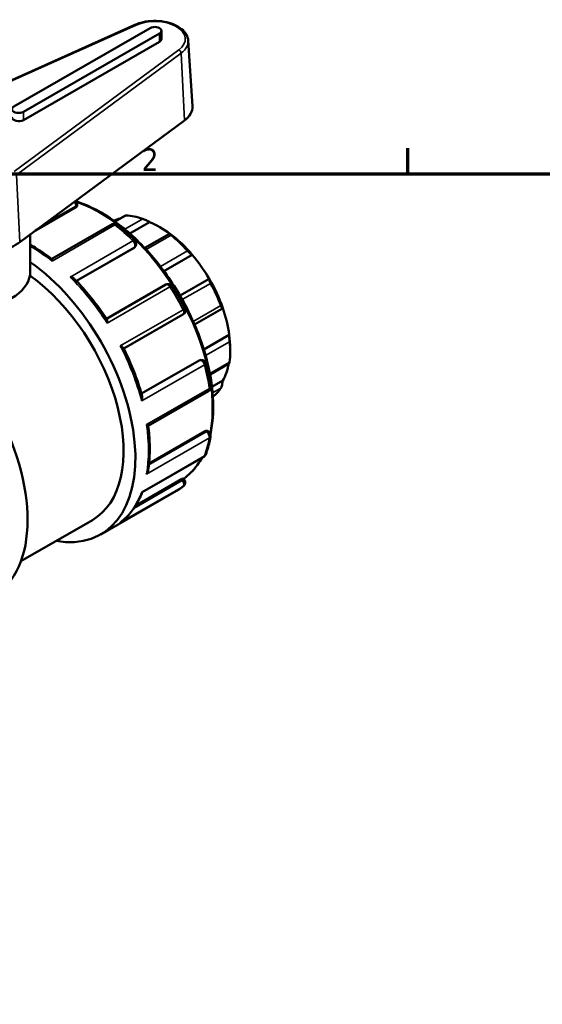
# Model space of a CAD drawing. Header units: millimetres. Extents: x 0 to 900, y -241 to 602.
# Tile 4 of 11: x 88 to 158, y 462 to 595. Entities that reach past the tile are written whole.
import ezdxf

# ---------------------------------------------------------------- set-up
doc = ezdxf.new("R2010")
doc.units = ezdxf.units.MM
for name, color, linetype, lineweight in [('Border (ANSI)', 7, 'Continuous', 70), ('Visible (ANSI)', 7, 'Continuous', 50), ('Visible Narrow (ANSI)', 7, 'Continuous', 35)]:
    doc.layers.add(name, color=color, linetype=linetype, lineweight=lineweight)
doc.styles.add('Note Text (ANSI)', font='tahoma.ttf')

# ---------------------------------------------------------------- blocks, each defined once
blk = doc.blocks.new('Borders Default Border')
at = {"layer": 'Border (ANSI)'}
blk.add_line((140.17, 574), (140.17, 577.45), dxfattribs=at)
at = {"layer": 'Border (ANSI)', "flags": 128}
blk.add_lwpolyline([(20, 20), (20, 574), (821, 574), (821, 20), (20, 20)], dxfattribs=at)
at = {"layer": 'Border (ANSI)', "insert": (104.2, 574.4), "char_height": 3.05, "attachment_point": 7, "style": 'Note Text (ANSI)'}
blk.add_mtext('2', dxfattribs=at)

msp = doc.modelspace()

# ---------------------------------------------------------------- linework, layer by layer
at = {"layer": 'Visible (ANSI)'}
for p, q in [((103.289, 594.136), (74.714, 581.317)), ((105.348, 593.696), (86.963, 583.109)), ((88.236, 582.376), (106.621, 592.963)), ((106.884, 592.226), (106.884, 593.33)), ((106.621, 591.859), (88.236, 581.272)), ((110.501, 592.012), (111.071, 583.137)), ((87.74, 564.772), (110, 581.227)), ((95.501, 569.898), (95.501, 569.71)), ((95.325, 569.489), (89.874, 566.349)), ((102.011, 568.367), (100.603, 567.557)), ((100.223, 567.18), (92.087, 562.495)), ((105.277, 567.49), (102.606, 565.952)), ((89.175, 560.808), (89.175, 565.833)), ((107.981, 565.917), (104.628, 563.986)), ((103.383, 564.218), (103.309, 564.113)), ((103.188, 564.004), (95.403, 559.521)), ((111.054, 563.056), (107.228, 560.852)), ((107.46, 559.029), (99.467, 554.426)), ((113.343, 559.816), (109.395, 557.542)), ((101.802, 550.383), (109.794, 554.985)), ((111.358, 553.644), (115.142, 555.823)), ((116.039, 552.253), (112.605, 550.276)), ((116.167, 550.387), (116.167, 549.898)), ((111.969, 548.793), (104.184, 544.31)), ((112.123, 548.843), (112.25, 548.855)), ((113.449, 546.901), (116.062, 548.406)), ((115.165, 546.061), (113.709, 545.223)), ((105.104, 539.948), (113.239, 544.632)), ((112.797, 539.226), (105.211, 534.857)), ((113.077, 539.267), (113.239, 539.173)), ((104.3, 530.977), (112.604, 535.759)), ((109.583, 532.725), (103.389, 529.158)), ((109.814, 532.829), (109.962, 532.645)), ((98.687, 525.27), (108.94, 531.174)), ((87.911, 521.661), (97.564, 527.22))]:
    msp.add_line(p, q, dxfattribs=at)
for centre, start, end in [((94.901, 569.898), 0, 49.47828), ((100.522, 566.66), 51.71731, 119.93599), ((102.891, 564.562), 324.97291, 45.39654), ((107.76, 558.509), 32.62995, 119.93599), ((109.494, 555.505), 299.93599, 27.37067), ((112.305, 548.257), 14.62151, 95.23725), ((112.94, 545.152), 299.93599, 8.31767), ((112.94, 538.653), 350.02925, 60.06401), ((112.305, 536.279), 299.93599, 339.54777), ((109.494, 532.269), 307.95037, 38.80817)]:
    msp.add_arc(centre, 0.6, start, end, dxfattribs=at)
for centre, major_axis, ratio, start_param, end_param in [((105.984, 593.33), (0.9, 0), 0.5758617, 5.4977871, 8.6393798), ((105.984, 592.226), (0.9, 0), 0.5758617, 5.4977871, 6.2831853), ((87.6, 582.743), (-0.9, 0), 0.5758617, 5.4977871, 8.6393798), ((105.984, 583.029), (5.09, 0), 0.5758617, 5.6213893, 6.3201086), ((87.6, 581.639), (-0.9, 0), 0.5758617, 0, 2.3561945), ((106.267, 555.599), (-6.986, 12.132), 0.5780931, 5.6943142, 5.933446), ((106.692, 555.844), (-6.687, 11.612), 0.5780931, 6.1054024, 6.2205082), ((106.692, 555.844), (-6.687, 11.612), 0.5780931, 5.3499073, 5.6495344), ((106.692, 555.844), (-6.687, 11.612), 0.5780931, 5.0212158, 5.3499073), ((106.267, 555.599), (6.986, -12.132), 0.5780931, 1.924403, 2.1635348), ((80.175, 568.166), (9.59, 0), 0.5758617, 5.264919, 5.6213893), ((106.692, 555.844), (-6.687, 11.612), 0.5780931, 4.7215888, 5.0212158), ((87.458, 544.768), (11.228, -19.498), 0.5780931, 5.8321585, 8.5331953), ((80.175, 560.808), (9, 0), 0.5758617, 3.5506989, 6.2831853), ((87.458, 544.768), (10.105, -17.548), 0.5780931, 0, 2.2415929), ((106.692, 555.844), (-6.687, 11.612), 0.5780931, 4.3928973, 4.7215888), ((106.267, 555.599), (6.986, -12.132), 0.5780931, 1.2960845, 1.5352163), ((72.892, 536.38), (-11.228, 19.498), 0.5780931, 3.1415927, 6.2831853), ((106.692, 555.844), (-6.687, 11.612), 0.5780931, 4.0932703, 4.3928973), ((106.692, 555.844), (-6.687, 11.612), 0.5780931, 3.9289245, 4.0932703), ((106.267, 555.599), (6.986, -12.132), 0.5780931, 0.667766, 0.9068978), ((106.692, 555.844), (6.687, -11.612), 0.5780931, 0.3233591, 0.5917189), ((106.267, 555.599), (6.986, -12.132), 0.5780931, 0.0867515, 0.2785792)]:
    msp.add_ellipse(centre, major_axis=major_axis, ratio=ratio, start_param=start_param, end_param=end_param, dxfattribs=at)
for points, knots in [([(110.501, 592.012), (110.483, 592.292), (110.398, 592.567), (110.101, 593.098), (109.88, 593.351), (109.313, 593.815), (108.957, 594.022), (108.156, 594.357), (107.71, 594.484), (106.779, 594.645), (106.294, 594.681), (105.331, 594.659), (104.854, 594.602), (104.006, 594.412), (103.631, 594.289), (103.289, 594.136)], [5.5347104, 5.5347104, 5.5347104, 5.5347104, 5.8089021, 5.8089021, 6.1101372, 6.1101372, 6.440672, 6.440672, 6.7756592, 6.7756592, 7.1082176, 7.1082176, 7.4398635, 7.4398635, 7.7303795, 7.7303795, 7.7303795, 7.7303795]), ([(95.501, 569.71), (95.501, 569.709), (95.501, 569.709), (95.5, 569.673), (95.485, 569.633), (95.424, 569.556), (95.378, 569.519), (95.325, 569.489)], [0.137067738, 0.137067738, 0.137067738, 0.137067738, 0.137240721, 0.137240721, 0.159818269, 0.159818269, 0.182395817, 0.182395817, 0.182395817, 0.182395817]), ([(95.349, 570.296), (95.654, 570.199), (95.961, 570.09), (97.902, 569.331), (99.566, 568.366), (102.8, 565.885), (104.369, 564.368), (107.254, 560.94), (108.569, 559.03), (110.815, 555.01), (111.747, 552.9), (113.133, 548.687), (113.587, 546.586), (113.967, 542.599), (113.893, 540.714), (113.539, 538.967), (113.525, 538.901), (113.511, 538.836)], [6.0638756, 6.0638756, 6.0638756, 6.0638756, 6.1247352, 6.1247352, 6.4472957, 6.4472957, 6.7703333, 6.7703333, 7.0928456, 7.0928456, 7.415158, 7.415158, 7.7377317, 7.7377317, 8.0608264, 8.0608264, 8.073464, 8.073464, 8.073464, 8.073464]), ([(102.107, 568.381), (102.08, 568.382), (102.057, 568.381), (102.027, 568.375), (102.018, 568.371), (102.011, 568.367)], [0.113138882, 0.113138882, 0.113138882, 0.113138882, 0.125898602, 0.125898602, 0.134155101, 0.134155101, 0.134155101, 0.134155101]), ([(100.894, 567.131), (101.058, 567.001), (101.223, 566.869), (101.549, 566.598), (101.712, 566.46), (102.037, 566.18), (102.198, 566.037), (102.519, 565.746), (102.679, 565.598), (102.997, 565.297), (103.155, 565.144), (103.313, 564.989)], [0.18251854, 0.18251854, 0.18251854, 0.18251854, 0.21423088, 0.21423088, 0.24594322, 0.24594322, 0.27765556, 0.27765556, 0.3093679, 0.3093679, 0.34108024, 0.34108024, 0.34108024, 0.34108024]), ([(105.277, 567.49), (105.22, 567.523), (105.15, 567.561), (104.988, 567.646), (104.897, 567.692), (104.731, 567.772), (104.647, 567.811), (104.527, 567.863), (104.488, 567.879), (104.416, 567.908), (104.383, 567.921), (104.353, 567.931)], [0.21573685, 0.21573685, 0.21573685, 0.21573685, 0.24489571, 0.24489571, 0.27594571, 0.27594571, 0.30146515, 0.30146515, 0.31422487, 0.31422487, 0.32698459, 0.32698459, 0.32698459, 0.32698459]), ([(108.182, 565.727), (108.152, 565.75), (108.125, 565.773), (108.077, 565.813), (108.056, 565.831), (108.006, 565.877), (107.987, 565.897), (107.975, 565.919), (107.984, 565.92), (108.03, 565.902), (108.065, 565.884), (108.106, 565.862)], [0.11313888, 0.11313888, 0.11313888, 0.11313888, 0.1258986, 0.1258986, 0.13865832, 0.13865832, 0.16417776, 0.16417776, 0.19522776, 0.19522776, 0.22438662, 0.22438662, 0.22438662, 0.22438662]), ([(92.089, 562.493), (91.748, 562.754), (91.404, 563.004), (90.714, 563.478), (90.368, 563.703), (89.739, 564.088), (89.457, 564.252), (89.175, 564.407)], [6.12111462, 6.12111462, 6.12111462, 6.12111462, 6.18659942, 6.18659942, 6.25208422, 6.25208422, 6.30516221, 6.30516221, 6.30516221, 6.30516221]), ([(111.054, 563.056), (111.027, 563.066), (110.99, 563.086), (110.896, 563.15), (110.838, 563.194), (110.727, 563.29), (110.667, 563.345), (110.575, 563.434), (110.544, 563.465), (110.484, 563.528), (110.455, 563.559), (110.428, 563.589)], [0.21573685, 0.21573685, 0.21573685, 0.21573685, 0.24489571, 0.24489571, 0.27594571, 0.27594571, 0.30146515, 0.30146515, 0.31422487, 0.31422487, 0.32698459, 0.32698459, 0.32698459, 0.32698459]), ([(92.089, 562.493), (92.093, 562.49), (92.097, 562.482), (92.104, 562.448), (92.108, 562.415), (92.113, 562.329), (92.114, 562.276), (92.114, 562.214), (92.114, 562.213), (92.114, 562.212)], [0.046506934, 0.046506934, 0.046506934, 0.046506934, 0.061984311, 0.061984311, 0.087440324, 0.087440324, 0.114173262, 0.114173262, 0.11466163, 0.11466163, 0.11466163, 0.11466163]), ([(94.548, 560.056), (94.55, 560.056), (94.551, 560.056), (94.639, 560.039), (94.722, 560.016), (94.876, 559.961), (94.947, 559.928), (95.061, 559.858), (95.108, 559.823), (95.145, 559.785)], [-0.00049306, -0.00049306, -0.00049306, -0.00049306, 0, 0, 0.026529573, 0.026529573, 0.051831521, 0.051831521, 0.072427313, 0.072427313, 0.072427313, 0.072427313]), ([(99.512, 554.358), (99.251, 554.755), (98.983, 555.146), (98.434, 555.915), (98.153, 556.293), (97.579, 557.035), (97.287, 557.398), (96.691, 558.109), (96.389, 558.457), (95.773, 559.134), (95.461, 559.464), (95.145, 559.785)], [5.59920847, 5.59920847, 5.59920847, 5.59920847, 5.66349801, 5.66349801, 5.72778754, 5.72778754, 5.79207708, 5.79207708, 5.85636661, 5.85636661, 5.92065615, 5.92065615, 5.92065615, 5.92065615]), ([(113.525, 559.204), (113.504, 559.241), (113.485, 559.279), (113.447, 559.355), (113.43, 559.392), (113.384, 559.497), (113.361, 559.56), (113.329, 559.669), (113.32, 559.718), (113.32, 559.786), (113.329, 559.807), (113.343, 559.816)], [0.11313888, 0.11313888, 0.11313888, 0.11313888, 0.1258986, 0.1258986, 0.13865832, 0.13865832, 0.16417776, 0.16417776, 0.19522776, 0.19522776, 0.22438662, 0.22438662, 0.22438662, 0.22438662]), ([(108.265, 558.832), (108.392, 558.635), (108.516, 558.436), (108.762, 558.035), (108.884, 557.834), (109.123, 557.429), (109.24, 557.225), (109.472, 556.816), (109.585, 556.61), (109.809, 556.197), (109.919, 555.989), (110.027, 555.781)], [0.70611731, 0.70611731, 0.70611731, 0.70611731, 0.73782965, 0.73782965, 0.76954199, 0.76954199, 0.80125433, 0.80125433, 0.83296667, 0.83296667, 0.86467901, 0.86467901, 0.86467901, 0.86467901]), ([(115.165, 555.866), (115.159, 555.84), (115.149, 555.823), (115.119, 555.818), (115.099, 555.833), (115.054, 555.891), (115.029, 555.932), (114.987, 556.018), (114.972, 556.05), (114.943, 556.119), (114.928, 556.157), (114.913, 556.196)], [0.21573685, 0.21573685, 0.21573685, 0.21573685, 0.24489571, 0.24489571, 0.27594571, 0.27594571, 0.30146515, 0.30146515, 0.31422487, 0.31422487, 0.32698459, 0.32698459, 0.32698459, 0.32698459]), ([(99.512, 554.358), (99.53, 554.331), (99.543, 554.292), (99.562, 554.194), (99.566, 554.133), (99.566, 553.997), (99.56, 553.921), (99.55, 553.84), (99.55, 553.839), (99.55, 553.837)], [0.039492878, 0.039492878, 0.039492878, 0.039492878, 0.061984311, 0.061984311, 0.087440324, 0.087440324, 0.114173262, 0.114173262, 0.11466163, 0.11466163, 0.11466163, 0.11466163]), ([(116.096, 551.304), (116.093, 551.341), (116.089, 551.381), (116.081, 551.465), (116.078, 551.509), (116.067, 551.641), (116.061, 551.73), (116.05, 551.9), (116.045, 551.991), (116.04, 552.142), (116.039, 552.205), (116.039, 552.253)], [0.11313888, 0.11313888, 0.11313888, 0.11313888, 0.1258986, 0.1258986, 0.13865832, 0.13865832, 0.16417776, 0.16417776, 0.19522776, 0.19522776, 0.22438662, 0.22438662, 0.22438662, 0.22438662]), ([(101.332, 550.751), (101.333, 550.75), (101.334, 550.75), (101.408, 550.718), (101.476, 550.686), (101.593, 550.619), (101.643, 550.585), (101.721, 550.519), (101.749, 550.487), (101.765, 550.456)], [-0.00049306, -0.00049306, -0.00049306, -0.00049306, 0, 0, 0.026529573, 0.026529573, 0.051831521, 0.051831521, 0.075410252, 0.075410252, 0.075410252, 0.075410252]), ([(104.283, 543.957), (104.164, 544.392), (104.034, 544.828), (103.754, 545.7), (103.604, 546.136), (103.286, 547.008), (103.117, 547.443), (102.761, 548.311), (102.574, 548.743), (102.183, 549.604), (101.978, 550.032), (101.765, 550.456)], [5.07493244, 5.07493244, 5.07493244, 5.07493244, 5.13921852, 5.13921852, 5.2035046, 5.2035046, 5.26779068, 5.26779068, 5.33207676, 5.33207676, 5.39636284, 5.39636284, 5.39636284, 5.39636284]), ([(112.885, 548.409), (112.941, 548.195), (112.995, 547.981), (113.096, 547.555), (113.145, 547.342), (113.236, 546.918), (113.279, 546.707), (113.361, 546.285), (113.399, 546.075), (113.47, 545.656), (113.503, 545.447), (113.533, 545.239)], [1.22971609, 1.22971609, 1.22971609, 1.22971609, 1.26142843, 1.26142843, 1.29314077, 1.29314077, 1.32485311, 1.32485311, 1.35656545, 1.35656545, 1.38827779, 1.38827779, 1.38827779, 1.38827779]), ([(116.062, 548.406), (116.066, 548.408), (116.07, 548.416), (116.078, 548.447), (116.081, 548.465), (116.089, 548.513), (116.093, 548.541), (116.096, 548.574)], [0.285742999, 0.285742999, 0.285742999, 0.285742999, 0.30146515, 0.30146515, 0.31422487, 0.31422487, 0.32698459, 0.32698459, 0.32698459, 0.32698459]), ([(114.913, 545.045), (114.928, 545.067), (114.943, 545.095), (114.972, 545.158), (114.987, 545.194), (115.029, 545.31), (115.054, 545.399), (115.099, 545.582), (115.119, 545.69), (115.149, 545.889), (115.159, 545.982), (115.165, 546.061)], [0.11313888, 0.11313888, 0.11313888, 0.11313888, 0.1258986, 0.1258986, 0.13865832, 0.13865832, 0.16417776, 0.16417776, 0.19522776, 0.19522776, 0.22438662, 0.22438662, 0.22438662, 0.22438662]), ([(104.283, 543.957), (104.297, 543.908), (104.304, 543.853), (104.308, 543.721), (104.301, 543.642), (104.273, 543.479), (104.25, 543.393), (104.221, 543.308), (104.22, 543.306), (104.219, 543.305)], [0.042374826, 0.042374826, 0.042374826, 0.042374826, 0.061984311, 0.061984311, 0.087440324, 0.087440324, 0.114173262, 0.114173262, 0.11466163, 0.11466163, 0.11466163, 0.11466163]), ([(104.872, 540.115), (104.873, 540.114), (104.874, 540.114), (104.926, 540.083), (104.971, 540.056), (105.042, 540.009), (105.069, 539.989), (105.097, 539.965), (105.103, 539.957), (105.104, 539.951)], [-0.00049306, -0.00049306, -0.00049306, -0.00049306, 0, 0, 0.026529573, 0.026529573, 0.051831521, 0.051831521, 0.068414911, 0.068414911, 0.068414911, 0.068414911]), ([(105.093, 533.95), (105.151, 534.317), (105.197, 534.692), (105.267, 535.456), (105.29, 535.845), (105.314, 536.636), (105.315, 537.038), (105.293, 537.853), (105.271, 538.266), (105.204, 539.102), (105.16, 539.525), (105.104, 539.951)], [4.54709255, 4.54709255, 4.54709255, 4.54709255, 4.61256103, 4.61256103, 4.67802951, 4.67802951, 4.74349799, 4.74349799, 4.80896647, 4.80896647, 4.87443495, 4.87443495, 4.87443495, 4.87443495]), ([(112.797, 539.226), (112.851, 539.256), (112.906, 539.278), (113.003, 539.292), (113.045, 539.284), (113.077, 539.267)], [0.182395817, 0.182395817, 0.182395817, 0.182395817, 0.205060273, 0.205060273, 0.227607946, 0.227607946, 0.227607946, 0.227607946]), ([(113.531, 538.549), (113.5, 538.373), (113.466, 538.2), (113.394, 537.856), (113.355, 537.687), (113.272, 537.352), (113.227, 537.186), (113.134, 536.86), (113.084, 536.698), (112.98, 536.381), (112.925, 536.224), (112.867, 536.07)], [1.75331486, 1.75331486, 1.75331486, 1.75331486, 1.7850272, 1.7850272, 1.81673954, 1.81673954, 1.84845188, 1.84845188, 1.88016423, 1.88016423, 1.91187657, 1.91187657, 1.91187657, 1.91187657]), ([(112.33, 535.601), (112.153, 535.281), (111.962, 534.976), (111.216, 533.931), (110.578, 533.288), (109.855, 532.777)], [8.30510329, 8.30510329, 8.30510329, 8.30510329, 8.38300255, 8.38300255, 8.58751259, 8.58751259, 8.58751259, 8.58751259]), ([(105.093, 533.95), (105.092, 533.939), (105.09, 533.929), (105.072, 533.835), (105.045, 533.753), (104.973, 533.593), (104.927, 533.514), (104.874, 533.44), (104.873, 533.439), (104.872, 533.437)], [0.058627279, 0.058627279, 0.058627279, 0.058627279, 0.061984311, 0.061984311, 0.087440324, 0.087440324, 0.114173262, 0.114173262, 0.11466163, 0.11466163, 0.11466163, 0.11466163]), ([(109.583, 532.725), (109.636, 532.756), (109.686, 532.783), (109.763, 532.819), (109.789, 532.829), (109.808, 532.832), (109.812, 532.831), (109.814, 532.829)], [0.182395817, 0.182395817, 0.182395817, 0.182395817, 0.204973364, 0.204973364, 0.227550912, 0.227550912, 0.2367293, 0.2367293, 0.2367293, 0.2367293]), ([(101.412, 526.937), (101.663, 527.135), (101.904, 527.348), (102.362, 527.806), (102.579, 528.049), (102.99, 528.565), (103.184, 528.837), (103.547, 529.407), (103.716, 529.705), (104.029, 530.325), (104.173, 530.646), (104.304, 530.979)], [4.00946596, 4.00946596, 4.00946596, 4.00946596, 4.07907696, 4.07907696, 4.14868796, 4.14868796, 4.21829896, 4.21829896, 4.28790996, 4.28790996, 4.35724147, 4.35724147, 4.35724147, 4.35724147]), ([(104.219, 530.999), (104.22, 530.998), (104.221, 530.998), (104.25, 530.983), (104.272, 530.975), (104.292, 530.974), (104.297, 530.975), (104.3, 530.977)], [-0.00049306, -0.00049306, -0.00049306, -0.00049306, 0, 0, 0.026529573, 0.026529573, 0.036492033, 0.036492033, 0.036492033, 0.036492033]), ([(109.863, 531.796), (109.804, 531.75), (109.745, 531.705), (109.625, 531.617), (109.565, 531.574), (109.443, 531.489), (109.381, 531.447), (109.257, 531.366), (109.194, 531.327), (109.068, 531.249), (109.004, 531.211), (108.94, 531.174)], [2.276913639, 2.276913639, 2.276913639, 2.276913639, 2.293156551, 2.293156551, 2.309399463, 2.309399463, 2.325642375, 2.325642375, 2.341885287, 2.341885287, 2.358128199, 2.358128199, 2.358128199, 2.358128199]), ([(101.412, 526.937), (101.388, 526.917), (101.362, 526.899), (101.334, 526.88), (101.333, 526.879), (101.332, 526.879)], [0.1046650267, 0.1046650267, 0.1046650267, 0.1046650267, 0.1141732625, 0.1141732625, 0.1146616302, 0.1146616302, 0.1146616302, 0.1146616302])]:
    msp.add_open_spline(points, degree=3, knots=knots, dxfattribs=at)
for points in [[(103.309, 564.113), (103.278, 564.069), (103.236, 564.031), (103.188, 564.004)], [(111.969, 548.793), (112.017, 548.82), (112.07, 548.838), (112.123, 548.843)]]:
    msp.add_open_spline(points, degree=3, dxfattribs=at)
at = {"layer": 'Visible Narrow (ANSI)'}
for p, q in [((74.878, 581.28), (103.452, 594.098)), ((106.621, 591.859), (106.621, 592.963)), ((109.235, 590.768), (86.976, 574.313)), ((87.291, 573.861), (109.55, 590.317)), ((109.55, 590.317), (110, 581.227)), ((88.236, 581.272), (88.236, 582.376)), ((87.291, 573.861), (87.74, 564.772)), ((90.882, 567.095), (95.325, 569.653)), ((95.325, 569.653), (95.325, 569.489)), ((100.636, 567.534), (102.107, 568.381)), ((92.114, 562.212), (100.599, 567.098)), ((104.353, 567.931), (101.926, 566.533)), ((104.813, 563.787), (108.182, 565.727)), ((103.033, 564.943), (94.548, 560.056)), ((95.365, 559.56), (103.259, 564.105)), ((103.259, 564.105), (103.188, 564.004)), ((110.428, 563.589), (106.759, 561.477)), ((109.702, 557.002), (113.525, 559.204)), ((99.55, 553.837), (108.035, 558.724)), ((114.913, 556.196), (111.182, 554.047)), ((109.817, 555.637), (101.332, 550.751)), ((112.853, 549.437), (116.096, 551.304)), ((112.093, 548.804), (104.199, 544.258)), ((111.969, 548.793), (112.093, 548.804)), ((116.096, 548.574), (113.423, 547.035)), ((104.219, 543.305), (112.705, 548.191)), ((113.357, 545.001), (104.872, 540.115)), ((113.794, 544.401), (114.913, 545.045)), ((112.94, 539.143), (105.192, 534.682)), ((112.797, 539.226), (112.94, 539.143)), ((104.872, 533.437), (113.357, 538.324)), ((112.705, 535.885), (104.219, 530.999)), ((109.706, 532.572), (103.149, 528.795)), ((109.583, 532.725), (109.706, 532.572)), ((101.332, 526.879), (109.817, 531.765))]:
    msp.add_line(p, q, dxfattribs=at)
for centre, major_axis, ratio, start_param, end_param in [((105.984, 592.226), (4.12, 0), 0.5758617, 5.6213893, 8.5157776), ((103.452, 593.771), (-0.164, 0.365), 0.5024111, 5.5543225, 6.2831853), ((105.984, 591.916), (4.52, 0), 0.5758617, 5.6213893, 6.3201086), ((109.235, 590.441), (-0.238, 0.322), 0.6449546, 3.911337, 5.4297734), ((94.901, 569.898), (-0.299, 0.52), 0.5780931, 3.9289245, 5.0065209), ((94.901, 569.898), (0.6, 0), 0.5758617, 5.4977871, 6.2831853), ((98.489, 551.12), (10.779, -18.718), 0.5780931, 0.5855562, 2.5599114), ((100.522, 566.66), (-0.299, 0.52), 0.5780931, 5.3172023, 6.2831853), ((100.522, 566.66), (0.372, 0.471), 0.463968, 0, 0.8598062), ((97.711, 550.672), (11.228, -19.498), 0.5780931, 2.017048, 2.1756097), ((89.226, 545.786), (11.228, -19.498), 0.5780931, 2.1756097, 2.3613317), ((102.891, 564.562), (0.421, 0.427), 0.3521626, 0, 0.905031), ((102.891, 564.562), (0.299, -0.52), 0.5780931, 0.2637331, 2.017048), ((102.891, 564.562), (0.491, -0.344), 0.7877574, 5.930605, 6.2831853), ((89.226, 545.786), (11.228, -19.498), 0.5780931, 1.6520109, 2.017048), ((107.76, 558.509), (-0.299, 0.52), 0.5780931, 4.7936035, 6.2831853), ((107.76, 558.509), (0.505, 0.324), 0.0661959, 0, 0.9528483), ((97.711, 550.672), (11.228, -19.498), 0.5780931, 1.4934492, 1.6520109), ((109.494, 555.505), (0.299, -0.52), 0.5780931, 0, 1.4934492), ((109.494, 555.505), (0.533, 0.276), 0.0630501, 5.3301919, 6.2831853), ((89.226, 545.786), (11.228, -19.498), 0.5780931, 1.1284121, 1.4934492), ((112.305, 548.257), (-0.055, 0.597), 0.7885742, 0, 0.3479284), ((112.305, 548.257), (-0.299, 0.52), 0.5780931, 4.2700048, 6.0233196), ((112.305, 548.257), (0.581, 0.151), 0.3493133, 5.3772602, 6.2831853), ((97.711, 550.672), (11.228, -19.498), 0.5780931, 0.9698504, 1.1284121), ((112.94, 545.152), (0.299, -0.52), 0.5780931, 0, 0.9698504), ((112.94, 545.152), (0.594, 0.087), 0.4613686, 5.422063, 6.2831853), ((89.226, 545.786), (11.228, -19.498), 0.5780931, 0.6048133, 0.9698504), ((112.94, 538.653), (0.299, 0.52), 0.5780931, 0, 0.7834645), ((112.94, 538.653), (-0.299, 0.52), 0.5780931, 3.746406, 5.4997209), ((97.711, 550.672), (11.228, -19.498), 0.5780931, 0.4462516, 0.6048133), ((112.94, 538.653), (0.591, -0.104), 0.6712243, 5.6068711, 6.2831853), ((98.489, 551.12), (10.779, -18.718), 0.5780931, 0.0557646, 0.3411285), ((112.305, 536.279), (0.299, -0.52), 0.5780931, 0, 0.4462516), ((112.305, 536.279), (0.562, -0.21), 0.7360637, 5.7360433, 6.2831853), ((109.494, 532.269), (0.468, 0.376), 0.2127125, 0, 0.9377138), ((109.494, 532.269), (0.299, -0.52), 0.5780931, 0.0812146, 1.8345294), ((89.226, 545.786), (11.228, -19.498), 0.5780931, 0.0812146, 0.4462516), ((97.711, 550.672), (11.228, -19.498), 0.5780931, 0, 0.0812146), ((109.494, 532.269), (0.369, -0.473), 0.8132813, 6.1691746, 6.2831853)]:
    msp.add_ellipse(centre, major_axis=major_axis, ratio=ratio, start_param=start_param, end_param=end_param, dxfattribs=at)

# ---------------------------------------------------------------- block references
msp.add_blockref('Borders Default Border', (0, 0))

doc.saveas('drawing.dxf')
